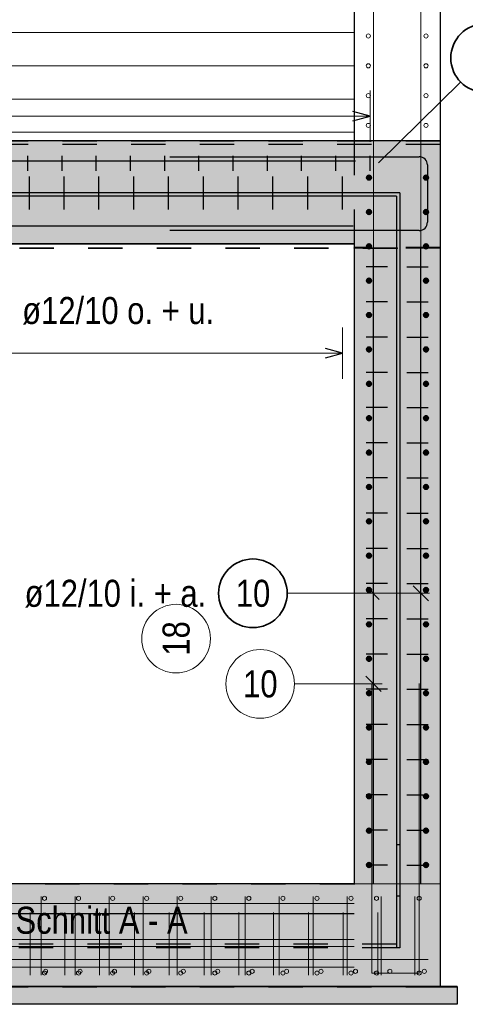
# Model space of a CAD drawing. Header units: millimetres. Extents: x 0 to 30.5, y -1.8 to 21.
# Tile 4 of 34: x 4.4 to 5.7, y 0.6 to 3.4. Entities that reach past the tile are written whole.
import ezdxf

# ---------------------------------------------------------------- set-up
doc = ezdxf.new("R2010")
doc.units = ezdxf.units.MM
doc.linetypes.add('HIDDEN', pattern=[0.375, 0.25, -0.125])
for name, color, linetype, lineweight in [('Geschnittene Kanten', 7, 'Continuous', 20), ('nplo', 7, 'Continuous', 20), ('Schraffuren', 7, 'Continuous', 20)]:
    doc.layers.add(name, color=color, linetype=linetype, lineweight=lineweight)
doc.styles.add('Arial Narrow', font='ARIALN.TTF')
doc.linetypes.add('STRAKON_Linetype_13', pattern='A,15,[130,ltypeshp.shx,S=1.875,R=-30,X=0,Y=0],-1.875,[130,ltypeshp.shx,S=1.875,R=-30,X=0,Y=0]', length=16.875)

msp = doc.modelspace()

# ---------------------------------------------------------------- hatches: boundary and pattern name
at = {"lineweight": 25, "true_color": 0xcef2bf}
for points in [[(5.653088, 2.783761), (5.653088, 3.083821), (2.753088, 3.083821), (2.753088, 2.783761)], [(5.403088, 0.918456), (5.653088, 0.918456), (5.653088, 2.78376), (5.403088, 2.78376)], [(2.753088, 0.61846), (5.653088, 0.61846), (5.653088, 0.91846), (2.753088, 0.91846)]]:
    msp.add_hatch(color=254, dxfattribs=at).paths.add_polyline_path(points)
at = {"layer": 'Schraffuren', "lineweight": 25, "true_color": 0xff0000}
for points in [[(2.885088, 2.922646), (5.525925, 2.922646), (5.525925, 2.932646), (2.885088, 2.932646)], [(5.525925, 0.732276), (5.535925, 0.732276), (5.535925, 2.932646), (5.525925, 2.932646)]]:
    msp.add_hatch(color=1, dxfattribs=at).paths.add_polyline_path(points)
at = {"layer": 'Schraffuren', "lineweight": 25, "true_color": 0xeaffea}
msp.add_hatch(color=7, dxfattribs=at).paths.add_polyline_path([(2.703088, 0.567276), (5.703088, 0.567276), (5.703088, 0.618697), (2.703088, 0.618697)])

# ---------------------------------------------------------------- linework, layer by layer
at = {"color": 3, "linetype": 'Continuous', "lineweight": 25}
for p, q in [((5.403088, 3.532276), (5.403088, 3.083821)), ((5.653088, 3.532276), (5.653088, 3.083821)), ((5.449085, 3.155862), (5.399085, 3.16926)), ((5.399085, 3.142465), (5.449085, 3.155862)), ((3.006567, 3.025649), (5.406567, 3.025649)), ((4.452286, 2.996349), (4.452286, 3.040486)), ((4.551966, 2.996349), (4.551966, 3.040486)), ((4.651646, 2.996349), (4.651646, 3.040486)), ((4.751326, 2.996349), (4.751326, 3.040486)), ((4.851006, 2.996349), (4.851006, 3.040486)), ((4.866229, 3.037515), (5.592229, 3.037515)), ((4.950686, 2.996349), (4.950686, 3.040486)), ((5.050366, 2.996349), (5.050366, 3.040486)), ((5.150046, 2.996349), (5.150046, 3.040486)), ((5.249725, 2.996349), (5.249725, 3.040486)), ((5.349405, 2.996349), (5.349405, 3.040486)), ((5.449085, 2.996349), (5.449085, 3.040486)), ((5.45998, 3.037806), (5.522478, 3.037224)), ((5.616229, 3.013515), (5.616229, 2.846455)), ((4.456565, 2.88376), (4.456565, 2.979516)), ((4.557956, 2.88376), (4.557956, 2.979516)), ((4.659347, 2.88376), (4.659347, 2.979516)), ((4.760738, 2.88376), (4.760738, 2.979516)), ((4.862129, 2.88376), (4.862129, 2.979516)), ((4.963521, 2.88376), (4.963521, 2.979516)), ((5.064912, 2.88376), (5.064912, 2.979516)), ((5.166303, 2.88376), (5.166303, 2.979516)), ((5.267694, 2.88376), (5.267694, 2.979516)), ((5.369085, 2.88376), (5.369085, 2.979516)), ((5.399999, 2.83482), (2.999999, 2.83482)), ((5.592229, 2.822455), (4.866229, 2.822455)), ((5.403088, 2.782646), (3.003088, 2.782646)), ((5.459088, 0.917276), (5.459088, 2.772646)), ((5.597088, 0.917276), (5.597088, 2.772646)), ((5.500088, 2.716912), (5.438088, 2.716912)), ((5.556088, 2.716912), (5.618088, 2.716912)), ((5.500088, 2.614297), (5.438088, 2.614297)), ((5.556088, 2.614297), (5.618088, 2.614297)), ((5.500088, 2.511683), (5.438088, 2.511683)), ((5.556088, 2.511683), (5.618088, 2.511683)), ((5.369085, 2.465), (5.319085, 2.478397)), ((5.319085, 2.451603), (5.369085, 2.465)), ((5.500088, 2.409068), (5.438088, 2.409068)), ((5.556088, 2.409068), (5.618088, 2.409068)), ((5.500088, 2.306453), (5.438088, 2.306453)), ((5.556088, 2.306453), (5.618088, 2.306453)), ((5.500088, 2.203838), (5.438088, 2.203838)), ((5.556088, 2.203838), (5.618088, 2.203838)), ((5.500088, 2.101223), (5.438088, 2.101223)), ((5.556088, 2.101223), (5.618088, 2.101223)), ((5.500088, 1.998608), (5.438088, 1.998608)), ((5.556088, 1.998608), (5.618088, 1.998608)), ((5.500088, 1.895994), (5.438088, 1.895994)), ((5.556088, 1.895994), (5.618088, 1.895994)), ((5.500088, 1.793379), (5.438088, 1.793379)), ((5.440237, 1.782867), (5.475187, 1.747282)), ((5.556088, 1.793379), (5.618088, 1.793379)), ((5.619185, 1.743054), (5.574991, 1.787248)), ((5.500088, 1.690764), (5.438088, 1.690764)), ((5.556088, 1.690764), (5.618088, 1.690764)), ((5.500088, 1.588149), (5.438088, 1.588149)), ((5.556088, 1.588149), (5.618088, 1.588149)), ((5.500088, 1.485534), (5.438088, 1.485534)), ((5.556088, 1.485534), (5.618088, 1.485534)), ((5.500088, 1.382919), (5.438088, 1.382919)), ((5.556088, 1.382919), (5.618088, 1.382919)), ((5.500088, 1.280305), (5.438088, 1.280305)), ((5.556088, 1.280305), (5.618088, 1.280305)), ((5.500088, 1.17769), (5.438088, 1.17769)), ((5.556088, 1.17769), (5.618088, 1.17769)), ((5.500088, 1.075075), (5.438088, 1.075075)), ((5.556088, 1.075075), (5.618088, 1.075075)), ((5.500088, 0.97246), (5.438088, 0.97246)), ((5.556088, 0.97246), (5.618088, 0.97246))]:
    msp.add_line(p, q, dxfattribs=at)
at = {"color": 5, "linetype": 'Continuous', "lineweight": 18}
for p, q in [((5.71288, 3.255075), (5.473388, 3.020003)), ((5.449085, 3.080862), (5.449085, 3.230862)), ((5.449085, 3.155862), (2.957088, 3.155862)), ((5.369085, 2.39), (5.369085, 2.54)), ((3.037088, 2.465), (5.369085, 2.465)), ((5.207655, 1.765151), (5.622088, 1.765151))]:
    msp.add_line(p, q, dxfattribs=at)
at = {"color": 3, "linetype": 'HIDDEN', "lineweight": 25, "ltscale": 0.25}
for p, q in [((5.653088, 3.082706), (2.753088, 3.082706)), ((5.653088, 3.072706), (2.753088, 3.072706)), ((5.403088, 3.083821), (5.403088, 2.78376)), ((5.653088, 2.783761), (5.653088, 2.78376)), ((5.653088, 2.772646), (5.403088, 2.772646)), ((5.653088, 2.770912), (5.403088, 2.770912)), ((5.535925, 1.032275), (5.525925, 1.032275)), ((5.403088, 0.918456), (5.403088, 0.917276)), ((5.653088, 0.91846), (5.653088, 0.918456)), ((5.403088, 0.917276), (3.003088, 0.917276)), ((5.535925, 0.882276), (5.525925, 0.882276)), ((5.525925, 0.742276), (2.885088, 0.742276)), ((5.525925, 0.732276), (2.885088, 0.732276)), ((5.653088, 0.617276), (2.753088, 0.617276)), ((5.653088, 0.61846), (5.653088, 0.617276)), ((5.703088, 0.617276), (5.653088, 0.617276))]:
    msp.add_line(p, q, dxfattribs=at)
at = {"color": 2, "linetype": 'HIDDEN', "lineweight": 35, "ltscale": 0.25}
msp.add_line((5.528088, 2.770912), (2.878088, 2.770912), dxfattribs=at)
at = {"color": 9, "linetype": 'Continuous', "lineweight": 0}
for p, q in [((5.481185, 1.47895), (5.436991, 1.523144)), ((5.22893, 1.501047), (5.484088, 1.501047)), ((5.454088, 1.502276), (5.454088, 0.658276)), ((5.592088, 0.658276), (5.592088, 1.502276)), ((5.454088, 0.658276), (5.592088, 0.658276))]:
    msp.add_line(p, q, dxfattribs=at)
at = {"color": 6, "linetype": 'STRAKON_Linetype_13', "lineweight": 13, "ltscale": 0.01}
msp.add_line((5.403088, 0.918456), (5.653088, 0.91846), dxfattribs=at)
at = {"color": 2, "linetype": 'Continuous', "lineweight": 35}
for centre in [(5.784246, 3.325124), (5.107655, 1.765151)]:
    msp.add_circle(centre, 0.1, dxfattribs=at)
at = {"color": 4, "linetype": 'Continuous', "lineweight": 50}
for centre, radius in [((5.445995, 2.976644), 0.006), ((5.445995, 2.976644), 0.006), ((5.445995, 2.976644), 0.0054), ((5.445995, 2.976644), 0.0042), ((5.445995, 2.976644), 0.003), ((5.445995, 2.976644), 0.0018), ((5.445995, 2.976644), 0.0006), ((5.612088, 2.976644), 0.006), ((5.612088, 2.976644), 0.006), ((5.612088, 2.976644), 0.0054), ((5.612088, 2.976644), 0.0042), ((5.612088, 2.976644), 0.003), ((5.612088, 2.976644), 0.0018), ((5.612088, 2.976644), 0.0006), ((5.445995, 2.876476), 0.006), ((5.445995, 2.876476), 0.006), ((5.445995, 2.876476), 0.0054), ((5.445995, 2.876476), 0.0042), ((5.445995, 2.876476), 0.003), ((5.445995, 2.876476), 0.0018), ((5.445995, 2.876476), 0.0006), ((5.612088, 2.876476), 0.006), ((5.612088, 2.876476), 0.006), ((5.612088, 2.876476), 0.0054), ((5.612088, 2.876476), 0.0042), ((5.612088, 2.876476), 0.003), ((5.612088, 2.876476), 0.0018), ((5.612088, 2.876476), 0.0006), ((5.445995, 2.776308), 0.006), ((5.445995, 2.776308), 0.006), ((5.445995, 2.776308), 0.0054), ((5.445995, 2.776308), 0.0042), ((5.445995, 2.776308), 0.003), ((5.445995, 2.776308), 0.0018), ((5.445995, 2.776308), 0.0006), ((5.612088, 2.776308), 0.006), ((5.612088, 2.776308), 0.006), ((5.612088, 2.776308), 0.0054), ((5.612088, 2.776308), 0.0042), ((5.612088, 2.776308), 0.003), ((5.612088, 2.776308), 0.0018), ((5.612088, 2.776308), 0.0006), ((5.445995, 2.676139), 0.006), ((5.445995, 2.676139), 0.006), ((5.445995, 2.676139), 0.0054), ((5.445995, 2.676139), 0.0042), ((5.445995, 2.676139), 0.003), ((5.445995, 2.676139), 0.0018), ((5.445995, 2.676139), 0.0006), ((5.612088, 2.676139), 0.006), ((5.612088, 2.676139), 0.006), ((5.612088, 2.676139), 0.0054), ((5.612088, 2.676139), 0.0042), ((5.612088, 2.676139), 0.003), ((5.612088, 2.676139), 0.0018), ((5.612088, 2.676139), 0.0006), ((5.445995, 2.575971), 0.006), ((5.445995, 2.575971), 0.006), ((5.445995, 2.575971), 0.0054), ((5.445995, 2.575971), 0.0042), ((5.445995, 2.575971), 0.003), ((5.445995, 2.575971), 0.0018), ((5.445995, 2.575971), 0.0006), ((5.612088, 2.575971), 0.006), ((5.612088, 2.575971), 0.006), ((5.612088, 2.575971), 0.0054), ((5.612088, 2.575971), 0.0042), ((5.612088, 2.575971), 0.003), ((5.612088, 2.575971), 0.0018), ((5.612088, 2.575971), 0.0006), ((5.445995, 2.475802), 0.006), ((5.445995, 2.475802), 0.006), ((5.445995, 2.475802), 0.0054), ((5.445995, 2.475802), 0.0042), ((5.445995, 2.475802), 0.003), ((5.445995, 2.475802), 0.0018), ((5.445995, 2.475802), 0.0006), ((5.612088, 2.475802), 0.006), ((5.612088, 2.475802), 0.006), ((5.612088, 2.475802), 0.0054), ((5.612088, 2.475802), 0.0042), ((5.612088, 2.475802), 0.003), ((5.612088, 2.475802), 0.0018), ((5.612088, 2.475802), 0.0006), ((5.445995, 2.375634), 0.006), ((5.445995, 2.375634), 0.006), ((5.445995, 2.375634), 0.0054), ((5.445995, 2.375634), 0.0042), ((5.445995, 2.375634), 0.003), ((5.445995, 2.375634), 0.0018), ((5.445995, 2.375634), 0.0006), ((5.612088, 2.375634), 0.006), ((5.612088, 2.375634), 0.006), ((5.612088, 2.375634), 0.0054), ((5.612088, 2.375634), 0.0042), ((5.612088, 2.375634), 0.003), ((5.612088, 2.375634), 0.0018), ((5.612088, 2.375634), 0.0006), ((5.445995, 2.275466), 0.006), ((5.445995, 2.275466), 0.006), ((5.445995, 2.275466), 0.0054), ((5.445995, 2.275466), 0.0042), ((5.445995, 2.275466), 0.003), ((5.445995, 2.275466), 0.0018), ((5.445995, 2.275466), 0.0006), ((5.612088, 2.275466), 0.006), ((5.612088, 2.275466), 0.006), ((5.612088, 2.275466), 0.0054), ((5.612088, 2.275466), 0.0042), ((5.612088, 2.275466), 0.003), ((5.612088, 2.275466), 0.0018), ((5.612088, 2.275466), 0.0006), ((5.445995, 2.175297), 0.006), ((5.445995, 2.175297), 0.006), ((5.612088, 2.175297), 0.006), ((5.612088, 2.175297), 0.006), ((5.445995, 2.175297), 0.0054), ((5.445995, 2.175297), 0.0042), ((5.445995, 2.175297), 0.003), ((5.445995, 2.175297), 0.0018), ((5.445995, 2.175297), 0.0006), ((5.612088, 2.175297), 0.0054), ((5.612088, 2.175297), 0.0042), ((5.612088, 2.175297), 0.003), ((5.612088, 2.175297), 0.0018), ((5.612088, 2.175297), 0.0006), ((5.445995, 2.075129), 0.006), ((5.445995, 2.075129), 0.006), ((5.445995, 2.075129), 0.0054), ((5.445995, 2.075129), 0.0042), ((5.445995, 2.075129), 0.003), ((5.445995, 2.075129), 0.0018), ((5.445995, 2.075129), 0.0006), ((5.612088, 2.075129), 0.006), ((5.612088, 2.075129), 0.006), ((5.612088, 2.075129), 0.0054), ((5.612088, 2.075129), 0.0042), ((5.612088, 2.075129), 0.003), ((5.612088, 2.075129), 0.0018), ((5.612088, 2.075129), 0.0006), ((5.445995, 1.97496), 0.006), ((5.445995, 1.97496), 0.006), ((5.445995, 1.97496), 0.0054), ((5.612088, 1.97496), 0.006), ((5.612088, 1.97496), 0.006), ((5.612088, 1.97496), 0.0054), ((5.445995, 1.97496), 0.0042), ((5.445995, 1.97496), 0.003), ((5.445995, 1.97496), 0.0018), ((5.445995, 1.97496), 0.0006), ((5.612088, 1.97496), 0.0042), ((5.612088, 1.97496), 0.003), ((5.612088, 1.97496), 0.0018), ((5.612088, 1.97496), 0.0006), ((5.445995, 1.874792), 0.006), ((5.445995, 1.874792), 0.006), ((5.445995, 1.874792), 0.0054), ((5.445995, 1.874792), 0.0042), ((5.445995, 1.874792), 0.003), ((5.445995, 1.874792), 0.0018), ((5.445995, 1.874792), 0.0006), ((5.612088, 1.874792), 0.006), ((5.612088, 1.874792), 0.006), ((5.612088, 1.874792), 0.0054), ((5.612088, 1.874792), 0.0042), ((5.612088, 1.874792), 0.003), ((5.612088, 1.874792), 0.0018), ((5.612088, 1.874792), 0.0006), ((5.445995, 1.774624), 0.006), ((5.445995, 1.774624), 0.006), ((5.445995, 1.774624), 0.0054), ((5.612088, 1.774624), 0.006), ((5.612088, 1.774624), 0.006), ((5.612088, 1.774624), 0.0054), ((5.445995, 1.774624), 0.0042), ((5.445995, 1.774624), 0.003), ((5.445995, 1.774624), 0.0018), ((5.445995, 1.774624), 0.0006), ((5.612088, 1.774624), 0.0042), ((5.612088, 1.774624), 0.003), ((5.612088, 1.774624), 0.0018), ((5.612088, 1.774624), 0.0006), ((5.445995, 1.674455), 0.006), ((5.445995, 1.674455), 0.006), ((5.445995, 1.674455), 0.0054), ((5.445995, 1.674455), 0.0042), ((5.445995, 1.674455), 0.003), ((5.445995, 1.674455), 0.0018), ((5.445995, 1.674455), 0.0006), ((5.612088, 1.674455), 0.006), ((5.612088, 1.674455), 0.006), ((5.612088, 1.674455), 0.0054), ((5.612088, 1.674455), 0.0042), ((5.612088, 1.674455), 0.003), ((5.612088, 1.674455), 0.0018), ((5.612088, 1.674455), 0.0006), ((5.445995, 1.574287), 0.006), ((5.445995, 1.574287), 0.006), ((5.445995, 1.574287), 0.0054), ((5.445995, 1.574287), 0.0042), ((5.612088, 1.574287), 0.006), ((5.612088, 1.574287), 0.006), ((5.612088, 1.574287), 0.0054), ((5.612088, 1.574287), 0.0042), ((5.445995, 1.574287), 0.003), ((5.445995, 1.574287), 0.0018), ((5.445995, 1.574287), 0.0006), ((5.612088, 1.574287), 0.003), ((5.612088, 1.574287), 0.0018), ((5.612088, 1.574287), 0.0006), ((5.445995, 1.474118), 0.006), ((5.445995, 1.474118), 0.006), ((5.445995, 1.474118), 0.0054), ((5.445995, 1.474118), 0.0042), ((5.445995, 1.474118), 0.003), ((5.445995, 1.474118), 0.0018), ((5.445995, 1.474118), 0.0006), ((5.612088, 1.474118), 0.006), ((5.612088, 1.474118), 0.006), ((5.612088, 1.474118), 0.0054), ((5.612088, 1.474118), 0.0042), ((5.612088, 1.474118), 0.003), ((5.612088, 1.474118), 0.0018), ((5.612088, 1.474118), 0.0006), ((5.445995, 1.37395), 0.006), ((5.445995, 1.37395), 0.006), ((5.445995, 1.37395), 0.0054), ((5.445995, 1.37395), 0.0042), ((5.612088, 1.37395), 0.006), ((5.612088, 1.37395), 0.006), ((5.612088, 1.37395), 0.0054), ((5.612088, 1.37395), 0.0042), ((5.445995, 1.37395), 0.003), ((5.445995, 1.37395), 0.0018), ((5.445995, 1.37395), 0.0006), ((5.612088, 1.37395), 0.003), ((5.612088, 1.37395), 0.0018), ((5.612088, 1.37395), 0.0006), ((5.445995, 1.273782), 0.006), ((5.445995, 1.273782), 0.006), ((5.445995, 1.273782), 0.0054), ((5.445995, 1.273782), 0.0042), ((5.445995, 1.273782), 0.003), ((5.445995, 1.273782), 0.0018), ((5.445995, 1.273782), 0.0006), ((5.612088, 1.273782), 0.006), ((5.612088, 1.273782), 0.006), ((5.612088, 1.273782), 0.0054), ((5.612088, 1.273782), 0.0042), ((5.612088, 1.273782), 0.003), ((5.612088, 1.273782), 0.0018), ((5.612088, 1.273782), 0.0006), ((5.445995, 1.173613), 0.006), ((5.445995, 1.173613), 0.006), ((5.445995, 1.173613), 0.0054), ((5.445995, 1.173613), 0.0042), ((5.445995, 1.173613), 0.003), ((5.612088, 1.173613), 0.006), ((5.612088, 1.173613), 0.006), ((5.612088, 1.173613), 0.0054), ((5.612088, 1.173613), 0.0042), ((5.612088, 1.173613), 0.003), ((5.445995, 1.173613), 0.0018), ((5.445995, 1.173613), 0.0006), ((5.612088, 1.173613), 0.0018), ((5.612088, 1.173613), 0.0006), ((5.445995, 1.073445), 0.006), ((5.445995, 1.073445), 0.006), ((5.445995, 1.073445), 0.0054), ((5.445995, 1.073445), 0.0042), ((5.445995, 1.073445), 0.003), ((5.445995, 1.073445), 0.0018), ((5.445995, 1.073445), 0.0006), ((5.612088, 1.073445), 0.006), ((5.612088, 1.073445), 0.006), ((5.612088, 1.073445), 0.0054), ((5.612088, 1.073445), 0.0042), ((5.612088, 1.073445), 0.003), ((5.612088, 1.073445), 0.0018), ((5.612088, 1.073445), 0.0006), ((5.445995, 0.973276), 0.006), ((5.445995, 0.973276), 0.006), ((5.445995, 0.973276), 0.0054), ((5.445995, 0.973276), 0.0042), ((5.445995, 0.973276), 0.003), ((5.612088, 0.973276), 0.006), ((5.612088, 0.973276), 0.006), ((5.612088, 0.973276), 0.0054), ((5.612088, 0.973276), 0.0042), ((5.612088, 0.973276), 0.003), ((5.445995, 0.973276), 0.0018), ((5.445995, 0.973276), 0.0006), ((5.612088, 0.973276), 0.0018), ((5.612088, 0.973276), 0.0006)]:
    msp.add_circle(centre, radius, dxfattribs=at)
at = {"color": 9, "linetype": 'Continuous', "lineweight": 0}
for centre, radius in [((5.403088, 2.770914), 0.00111), ((5.528088, 2.770914), 0.00111), ((5.653088, 2.770914), 0.00111), ((4.883938, 1.633017), 0.1), ((5.12893, 1.501047), 0.1), ((5.403088, 0.91846), 0.00111)]:
    msp.add_circle(centre, radius, dxfattribs=at)
at = {"color": 3, "linetype": 'Continuous', "lineweight": 25}
for centre, start, end in [((5.592229, 3.013515), 0, 90), ((5.592229, 2.846455), 270, 0)]:
    msp.add_arc(centre, 0.024, start, end, dxfattribs=at)
at = {"layer": 'Geschnittene Kanten', "color": 3, "linetype": 'Continuous', "lineweight": 25}
for p, q in [((5.653088, 3.083821), (2.753088, 3.083821)), ((5.653088, 3.083821), (5.653088, 2.783761)), ((5.525925, 2.932646), (2.885088, 2.932646)), ((5.535925, 2.932646), (5.525925, 2.932646)), ((5.535925, 2.932646), (5.535925, 0.732276)), ((5.525925, 2.922646), (2.885088, 2.922646)), ((5.525925, 2.922646), (5.525925, 0.732276)), ((5.403088, 2.78376), (3.003088, 2.78376)), ((5.403088, 2.78376), (5.403088, 0.918456)), ((5.653088, 2.78376), (5.653088, 0.91846)), ((5.403088, 0.918456), (3.003088, 0.918456)), ((5.653088, 0.918456), (5.653088, 0.61846)), ((5.535925, 0.732276), (5.525925, 0.732276)), ((5.703088, 0.618697), (2.703088, 0.618697)), ((5.653088, 0.61846), (2.753088, 0.61846)), ((5.703088, 0.618697), (5.703088, 0.567276)), ((5.703088, 0.567276), (2.703088, 0.567276))]:
    msp.add_line(p, q, dxfattribs=at)
at = {"layer": 'nplo', "color": 9, "linetype": 'Continuous', "lineweight": 0}
for p, q in [((5.459088, 0.917276), (5.459088, 4.190182)), ((5.597088, 0.917276), (5.597088, 4.190182)), ((3.003088, 3.399384), (5.403088, 3.399384)), ((3.003088, 3.302492), (5.403088, 3.302492)), ((3.003088, 3.205599), (5.403088, 3.205599)), ((3.003088, 3.108707), (5.403088, 3.108707)), ((3.003088, 0.861276), (5.403088, 0.861276)), ((4.491383, 0.652276), (4.491383, 0.881776)), ((4.590341, 0.652276), (4.590341, 0.881776)), ((4.6893, 0.652276), (4.6893, 0.881776)), ((4.788258, 0.652276), (4.788258, 0.881776)), ((4.887216, 0.652276), (4.887216, 0.881776)), ((4.986175, 0.652276), (4.986175, 0.881776)), ((5.085133, 0.652276), (5.085133, 0.881776)), ((5.184092, 0.652276), (5.184092, 0.881776)), ((5.28305, 0.652276), (5.28305, 0.881776)), ((5.382008, 0.652276), (5.382008, 0.881776)), ((5.480967, 0.652276), (5.480967, 0.881776)), ((5.579925, 0.652276), (5.579925, 0.881776)), ((3.003088, 0.832346), (5.403088, 0.832346)), ((4.458791, 0.652276), (4.458791, 0.834755)), ((4.560105, 0.652276), (4.560105, 0.834755)), ((4.661418, 0.652276), (4.661418, 0.834755)), ((4.762731, 0.652276), (4.762731, 0.834755)), ((4.864045, 0.652276), (4.864045, 0.834755)), ((4.965358, 0.652276), (4.965358, 0.834755)), ((5.066672, 0.652276), (5.066672, 0.834755)), ((5.167985, 0.652276), (5.167985, 0.834755)), ((5.269298, 0.652276), (5.269298, 0.834755)), ((5.370612, 0.652276), (5.370612, 0.834755)), ((5.471925, 0.652276), (5.471925, 0.834755)), ((3.003088, 0.830653), (5.403088, 0.830653)), ((3.003088, 0.755866), (5.403088, 0.755866)), ((3.003088, 0.735866), (5.403088, 0.735866)), ((2.788088, 0.697778), (5.618088, 0.697778)), ((3.003088, 0.675866), (5.403088, 0.675866)), ((3.003088, 0.675866), (5.403088, 0.675866))]:
    msp.add_line(p, q, dxfattribs=at)
for centre in [(5.444088, 3.389384), (5.444088, 3.389384), (5.612088, 3.389384), (5.612088, 3.389384), (5.444088, 3.302492), (5.444088, 3.302492), (5.612088, 3.302492), (5.612088, 3.302492), (5.444088, 3.215599), (5.444088, 3.215599), (5.612088, 3.215599), (5.612088, 3.215599), (5.444088, 3.128707), (5.444088, 3.128707), (5.612088, 3.128707), (5.612088, 3.128707), (4.500732, 0.876276), (4.500732, 0.876276), (4.599946, 0.876276), (4.599946, 0.876276), (4.69916, 0.876276), (4.69916, 0.876276), (4.798374, 0.876276), (4.798374, 0.876276), (4.897588, 0.876276), (4.897588, 0.876276), (4.996803, 0.876276), (4.996803, 0.876276), (5.096017, 0.876276), (5.096017, 0.876276), (5.195231, 0.876276), (5.195231, 0.876276), (5.294445, 0.876276), (5.294445, 0.876276), (5.393659, 0.876276), (5.393659, 0.876276), (5.467874, 0.876276), (5.467874, 0.876276), (5.592088, 0.876276), (5.592088, 0.876276), (4.500732, 0.658276), (4.500732, 0.658276), (4.503943, 0.663276), (4.503943, 0.663276), (4.599946, 0.658276), (4.599946, 0.658276), (4.604229, 0.663276), (4.604229, 0.663276), (4.69916, 0.658276), (4.69916, 0.658276), (4.704514, 0.663276), (4.704514, 0.663276), (4.798374, 0.658276), (4.798374, 0.658276), (4.8048, 0.663276), (4.8048, 0.663276), (4.897588, 0.658276), (4.897588, 0.658276), (4.905086, 0.663276), (4.905086, 0.663276), (4.996803, 0.658276), (4.996803, 0.658276), (5.005371, 0.663276), (5.005371, 0.663276), (5.096017, 0.658276), (5.096017, 0.658276), (5.105657, 0.663276), (5.105657, 0.663276), (5.195231, 0.658276), (5.195231, 0.658276), (5.205942, 0.663276), (5.205942, 0.663276), (5.294445, 0.658276), (5.294445, 0.658276), (5.306228, 0.663276), (5.306228, 0.663276), (5.393659, 0.658276), (5.393659, 0.658276), (5.406514, 0.663276), (5.406514, 0.663276), (5.467874, 0.658276), (5.467874, 0.658276), (5.506799, 0.663276), (5.506799, 0.663276), (5.592088, 0.658276), (5.592088, 0.658276), (5.607085, 0.663276), (5.607085, 0.663276)]:
    msp.add_circle(centre, 0.006, dxfattribs=at)

# ---------------------------------------------------------------- texts
at = {"color": 2, "lineweight": 35, "style": 'Arial Narrow'}
msp.add_text('Bewehrung Bodenplatte s. Schnitt A - A', height=0.07875, dxfattribs=at).set_placement((3.333111, 0.77284))
at = {"color": 2, "lineweight": 35, "char_height": 0.07875, "attachment_point": 1, "line_spacing_factor": 0.9, "style": 'Arial Narrow'}
for s, insert in [('ø12/10 o. + u.', (4.435715, 2.628731)), ('ø12/10 i. + a.', (4.442705, 1.804526)), ('10', (5.058042, 1.804526))]:
    msp.add_mtext(s, dxfattribs=dict(at, insert=insert))
at = {"color": 9, "lineweight": 0, "insert": (4.844563, 1.583405), "char_height": 0.07875, "attachment_point": 1, "rotation": 90, "line_spacing_factor": 0.9, "style": 'Arial Narrow'}
msp.add_mtext('18', dxfattribs=at)
at = {"color": 9, "lineweight": 0, "insert": (5.079317, 1.540422), "char_height": 0.07875, "attachment_point": 1, "line_spacing_factor": 0.9, "style": 'Arial Narrow'}
msp.add_mtext('10', dxfattribs=at)

doc.saveas('drawing.dxf')
